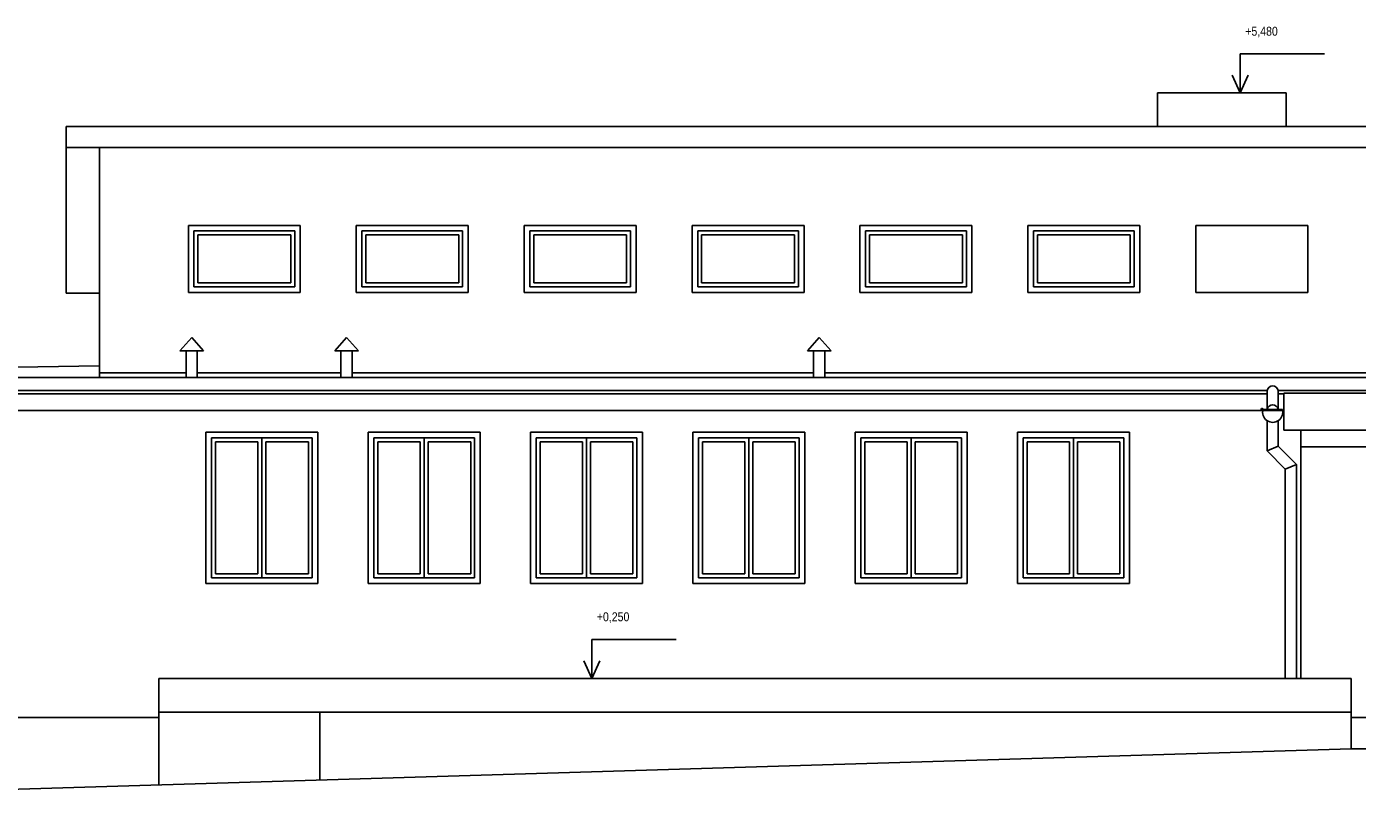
# Model space of a CAD drawing. Header units: millimetres. Extents: x -102573 to 74941, y -50927 to -14280.
# Tile 11 of 16: x -12610 to -722, y -22510 to -15478. Entities that reach past the tile are written whole.
import ezdxf

# ---------------------------------------------------------------- set-up
doc = ezdxf.new("R2010")
doc.units = ezdxf.units.MM
doc.layers.add('XR$1$POHLEDY - STÁVAJÍCÍ_1', color=7, linetype='Continuous', lineweight=25)
pattern_1 = [(0, (20000, 20000), (10000, 10000), [10000, -10000]), (90, (20000, 20000), (-10000, 10000), [10000, -10000])]

msp = doc.modelspace()

# ---------------------------------------------------------------- hatches: boundary and pattern name
at = {"layer": 'XR$1$POHLEDY - STÁVAJÍCÍ_1', "linetype": 'Continuous', "lineweight": 25}
h = msp.add_hatch(dxfattribs=at)
h.set_pattern_fill('VZOR', color=8, scale=5000, style=0, pattern_type=2)
h.set_pattern_definition([(0, (10000, 10000), (5000, 5000), [5000, -5000]), (90, (10000, 10000), (-5000, 5000), [5000, -5000])])
h.paths.add_polyline_path([(-1358, -16070), (-2508, -16070), (-2508, -16370), (-1358, -16370)], flags=0)
h = msp.add_hatch(dxfattribs=at)
h.set_pattern_fill('VZOR', color=8, scale=10000, style=0, pattern_type=2)
h.set_pattern_definition(pattern_1)
h.paths.add_polyline_path([(-778, -21604), (-11428, -21604), (-11428, -22256), (-778, -21934)], flags=0)
h = msp.add_hatch(dxfattribs=at)
h.set_pattern_fill('VZOR', color=8, scale=10000, style=0, pattern_type=2)
h.set_pattern_definition(pattern_1)
h.paths.add_polyline_path([(-11428, -21654), (-17938, -21654), (-17938, -22454), (-11428, -22256)], flags=0)
h = msp.add_hatch(dxfattribs=at)
h.set_pattern_fill('VZOR', color=8, scale=10000, style=0, pattern_type=2)
h.set_pattern_definition(pattern_1)
h.paths.add_polyline_path([(1962, -21654), (-778, -21654), (-778, -21934), (1962, -21934)], flags=0)

# ---------------------------------------------------------------- linework, layer by layer
at = {"layer": 'XR$1$POHLEDY - STÁVAJÍCÍ_1', "color": 96, "linetype": 'Continuous', "lineweight": 25}
for p, q in [((-1014, -15722), (-1768, -15722)), ((-1768, -15722), (-1768, -16070)), ((-1768, -16070), (-1840, -15913)), ((-1768, -16070), (-1697, -15913)), ((-6807, -20956), (-7561, -20956)), ((-7561, -20956), (-7561, -21304)), ((-7561, -21304), (-7633, -21147)), ((-7561, -21304), (-7490, -21147))]:
    msp.add_line(p, q, dxfattribs=at)
at = {"layer": 'XR$1$POHLEDY - STÁVAJÍCÍ_1', "color": 7, "linetype": 'Continuous', "lineweight": 25}
for p, q in [((-2508, -16370), (-2508, -16070)), ((-2508, -16070), (-1358, -16070)), ((-1358, -16370), (-1358, -16070)), ((-12258, -16370), (17927, -16370)), ((-12258, -16370), (-12258, -16558)), ((-12258, -16558), (17927, -16558)), ((-12258, -16558), (-12258, -17860)), ((-11958, -16558), (-11958, -18615)), ((-11165, -17254), (-11165, -17854)), ((-10165, -17254), (-11165, -17254)), ((-11115, -17304), (-11115, -17804)), ((-10215, -17304), (-11115, -17304)), ((-11080, -17339), (-11080, -17769)), ((-10250, -17339), (-11080, -17339)), ((-10250, -17339), (-10250, -17769)), ((-10215, -17304), (-10215, -17804)), ((-10165, -17254), (-10165, -17854)), ((-9665, -17254), (-9665, -17854)), ((-8665, -17254), (-9665, -17254)), ((-9615, -17304), (-9615, -17804)), ((-8715, -17304), (-9615, -17304)), ((-9580, -17339), (-9580, -17769)), ((-8750, -17339), (-9580, -17339)), ((-8750, -17339), (-8750, -17769)), ((-8715, -17304), (-8715, -17804)), ((-8665, -17254), (-8665, -17854)), ((-8165, -17254), (-8165, -17854)), ((-7165, -17254), (-8165, -17254)), ((-8115, -17304), (-8115, -17804)), ((-7215, -17304), (-8115, -17304)), ((-8080, -17339), (-8080, -17769)), ((-7250, -17339), (-8080, -17339)), ((-7250, -17339), (-7250, -17769)), ((-7215, -17304), (-7215, -17804)), ((-7165, -17254), (-7165, -17854)), ((-6665, -17254), (-6665, -17854)), ((-5665, -17254), (-6665, -17254)), ((-6615, -17304), (-6615, -17804)), ((-5715, -17304), (-6615, -17304)), ((-6580, -17339), (-6580, -17769)), ((-5750, -17339), (-6580, -17339)), ((-5750, -17339), (-5750, -17769)), ((-5715, -17304), (-5715, -17804)), ((-5665, -17254), (-5665, -17854)), ((-5165, -17254), (-5165, -17854)), ((-4165, -17254), (-5165, -17254)), ((-5115, -17304), (-5115, -17804)), ((-4215, -17304), (-5115, -17304)), ((-5080, -17339), (-5080, -17769)), ((-4250, -17339), (-5080, -17339)), ((-4250, -17339), (-4250, -17769)), ((-4215, -17304), (-4215, -17804)), ((-4165, -17254), (-4165, -17854)), ((-3665, -17254), (-3665, -17854)), ((-2665, -17254), (-3665, -17254)), ((-3615, -17304), (-3615, -17804)), ((-2715, -17304), (-3615, -17304)), ((-3580, -17339), (-3580, -17769)), ((-2750, -17339), (-3580, -17339)), ((-2750, -17339), (-2750, -17769)), ((-2715, -17304), (-2715, -17804)), ((-2665, -17254), (-2665, -17854)), ((-2165, -17254), (-2165, -17854)), ((-1165, -17254), (-2165, -17254)), ((-1165, -17254), (-1165, -17854)), ((-10215, -17804), (-11115, -17804)), ((-10250, -17769), (-11080, -17769)), ((-8715, -17804), (-9615, -17804)), ((-8750, -17769), (-9580, -17769)), ((-7215, -17804), (-8115, -17804)), ((-7250, -17769), (-8080, -17769)), ((-5715, -17804), (-6615, -17804)), ((-5750, -17769), (-6580, -17769)), ((-4215, -17804), (-5115, -17804)), ((-4250, -17769), (-5080, -17769)), ((-2715, -17804), (-3615, -17804)), ((-2750, -17769), (-3580, -17769)), ((-12258, -17860), (-11958, -17860)), ((-10165, -17854), (-11165, -17854)), ((-8665, -17854), (-9665, -17854)), ((-7165, -17854), (-8165, -17854)), ((-5665, -17854), (-6665, -17854)), ((-4165, -17854), (-5165, -17854)), ((-2665, -17854), (-3665, -17854)), ((-1165, -17854), (-2165, -17854)), ((-11242, -18376), (-11135, -18257)), ((-11135, -18257), (-11029, -18376)), ((-9858, -18376), (-9752, -18257)), ((-9752, -18257), (-9645, -18376)), ((-5635, -18376), (-5529, -18257)), ((-5529, -18257), (-5422, -18376)), ((-11242, -18376), (-11029, -18376)), ((-11185, -18615), (-11185, -18376)), ((-11085, -18615), (-11085, -18376)), ((-9858, -18376), (-9645, -18376)), ((-9802, -18615), (-9802, -18376)), ((-9702, -18615), (-9702, -18376)), ((-5635, -18376), (-5422, -18376)), ((-5579, -18615), (-5579, -18376)), ((-5479, -18615), (-5479, -18376)), ((-17938, -18615), (-11958, -18510)), ((-18480, -18615), (24149, -18615)), ((-11958, -18573), (-11185, -18573)), ((-11085, -18573), (-9802, -18573)), ((-9702, -18573), (-5579, -18573)), ((-5479, -18573), (69, -18573)), ((-18393, -18731), (-1528, -18731)), ((-18288, -18759), (-1528, -18759)), ((-1528, -18731), (-1528, -18899)), ((-1428, -18731), (-1428, -18899)), ((-1428, -18731), (7078, -18731)), ((-1428, -18759), (-1378, -18759)), ((-1378, -18754), (7027, -18754)), ((-1378, -19084), (-1378, -18754)), ((-1565, -18899), (-1392, -18899)), ((-1528, -19000), (-1528, -19270)), ((-1428, -19000), (-1428, -19229)), ((-11008, -19104), (-11008, -20454)), ((-11008, -19104), (-10008, -19104)), ((-10008, -19104), (-10008, -20454)), ((-9558, -19104), (-9558, -20454)), ((-9558, -19104), (-8558, -19104)), ((-8558, -19104), (-8558, -20454)), ((-8108, -19104), (-8108, -20454)), ((-8108, -19104), (-7108, -19104)), ((-7108, -19104), (-7108, -20454)), ((-6658, -19104), (-6658, -20454)), ((-6658, -19104), (-5658, -19104)), ((-5658, -19104), (-5658, -20454)), ((-5208, -19104), (-5208, -20454)), ((-5208, -19104), (-4208, -19104)), ((-4208, -19104), (-4208, -20454)), ((-3758, -19104), (-3758, -20454)), ((-3758, -19104), (-2758, -19104)), ((-2758, -19104), (-2758, -20454)), ((-1378, -19084), (7027, -19084)), ((-1228, -21304), (-1228, -19084)), ((-10958, -19154), (-10958, -20404)), ((-10958, -19154), (-10058, -19154)), ((-10923, -19189), (-10923, -20369)), ((-10923, -19189), (-10543, -19189)), ((-10543, -19189), (-10543, -20369)), ((-10508, -19154), (-10508, -20404)), ((-10473, -19189), (-10093, -19189)), ((-10473, -19189), (-10473, -20369)), ((-10093, -19189), (-10093, -20369)), ((-10058, -19154), (-10058, -20404)), ((-9508, -19154), (-9508, -20404)), ((-9508, -19154), (-8608, -19154)), ((-9473, -19189), (-9473, -20369)), ((-9473, -19189), (-9093, -19189)), ((-9093, -19189), (-9093, -20369)), ((-9058, -19154), (-9058, -20404)), ((-9023, -19189), (-8643, -19189)), ((-9023, -19189), (-9023, -20369)), ((-8643, -19189), (-8643, -20369)), ((-8608, -19154), (-8608, -20404)), ((-8058, -19154), (-8058, -20404)), ((-8058, -19154), (-7158, -19154)), ((-8023, -19189), (-8023, -20369)), ((-8023, -19189), (-7643, -19189)), ((-7643, -19189), (-7643, -20369)), ((-7608, -19154), (-7608, -20404)), ((-7573, -19189), (-7193, -19189)), ((-7573, -19189), (-7573, -20369)), ((-7193, -19189), (-7193, -20369)), ((-7158, -19154), (-7158, -20404)), ((-6608, -19154), (-6608, -20404)), ((-6608, -19154), (-5708, -19154)), ((-6573, -19189), (-6573, -20369)), ((-6573, -19189), (-6193, -19189)), ((-6193, -19189), (-6193, -20369)), ((-6158, -19154), (-6158, -20404)), ((-6123, -19189), (-5743, -19189)), ((-6123, -19189), (-6123, -20369)), ((-5743, -19189), (-5743, -20369)), ((-5708, -19154), (-5708, -20404)), ((-5158, -19154), (-5158, -20404)), ((-5158, -19154), (-4258, -19154)), ((-5123, -19189), (-5123, -20369)), ((-5123, -19189), (-4743, -19189)), ((-4743, -19189), (-4743, -20369)), ((-4708, -19154), (-4708, -20404)), ((-4673, -19189), (-4293, -19189)), ((-4673, -19189), (-4673, -20369)), ((-4293, -19189), (-4293, -20369)), ((-4258, -19154), (-4258, -20404)), ((-3708, -19154), (-3708, -20404)), ((-3708, -19154), (-2808, -19154)), ((-3673, -19189), (-3673, -20369)), ((-3673, -19189), (-3293, -19189)), ((-3293, -19189), (-3293, -20369)), ((-3258, -19154), (-3258, -20404)), ((-3223, -19189), (-2843, -19189)), ((-3223, -19189), (-3223, -20369)), ((-2843, -19189), (-2843, -20369)), ((-2808, -19154), (-2808, -20404)), ((-1528, -19270), (-1428, -19229)), ((-1428, -19229), (-1266, -19391)), ((-1528, -19270), (-1366, -19432)), ((-1366, -19432), (-1266, -19391)), ((-1366, -19432), (-1366, -21304)), ((-1266, -19391), (-1266, -21304)), ((-10958, -20404), (-10058, -20404)), ((-10923, -20369), (-10543, -20369)), ((-10473, -20369), (-10093, -20369)), ((-9508, -20404), (-8608, -20404)), ((-9473, -20369), (-9093, -20369)), ((-9023, -20369), (-8643, -20369)), ((-8058, -20404), (-7158, -20404)), ((-8023, -20369), (-7643, -20369)), ((-7573, -20369), (-7193, -20369)), ((-6608, -20404), (-5708, -20404)), ((-6573, -20369), (-6193, -20369)), ((-6123, -20369), (-5743, -20369)), ((-5158, -20404), (-4258, -20404)), ((-5123, -20369), (-4743, -20369)), ((-4673, -20369), (-4293, -20369)), ((-3708, -20404), (-2808, -20404)), ((-3673, -20369), (-3293, -20369)), ((-3223, -20369), (-2843, -20369)), ((-11008, -20454), (-10008, -20454)), ((-9558, -20454), (-8558, -20454)), ((-8108, -20454), (-7108, -20454)), ((-6658, -20454), (-5658, -20454)), ((-5208, -20454), (-4208, -20454)), ((-3758, -20454), (-2758, -20454)), ((-11428, -22256), (-11428, -21304)), ((-11428, -21304), (-778, -21304)), ((-778, -21934), (-778, -21304)), ((-17938, -21654), (-11428, -21654)), ((-778, -21654), (1962, -21654))]:
    msp.add_line(p, q, dxfattribs=at)
at = {"layer": 'XR$1$POHLEDY - STÁVAJÍCÍ_1', "color": 8, "linetype": 'Continuous', "lineweight": 25}
for p, q in [((-17938, -18909), (-1378, -18909)), ((-1228, -19234), (2814, -19234)), ((-11428, -21604), (-778, -21604))]:
    msp.add_line(p, q, dxfattribs=at)
at = {"layer": 'XR$1$POHLEDY - STÁVAJÍCÍ_1', "color": 6, "linetype": 'Continuous', "lineweight": 25}
for p in [(-19804, -22510), (25937, -21934)]:
    msp.add_line(p, (-778, -21934), dxfattribs=at)
at = {"layer": 'XR$1$POHLEDY - STÁVAJÍCÍ_1', "color": 7, "linetype": 'Continuous', "lineweight": 25}
for centre, radius, start, end in [((-1478, -18741), 51.1, 11.6888, 168.3112), ((-1573, -18899), 8, 0, 329.2937), ((-1478, -18925), 90, 163.2404, 16.7596), ((-1478, -18909), 51.1, 11.6888, 168.3112)]:
    msp.add_arc(centre, radius, start, end, dxfattribs=at)

# ---------------------------------------------------------------- texts
at = {"layer": 'XR$1$POHLEDY - STÁVAJÍCÍ_1', "color": 96, "linetype": 'Continuous', "lineweight": 18, "char_height": 80, "width": 404.93, "attachment_point": 1}
for s, insert in [('\\W0.88;+5,480', (-1723, -15479)), ('\\W0.88;+0,250', (-7516, -20713))]:
    msp.add_mtext(s, dxfattribs=dict(at, insert=insert))

doc.saveas('drawing.dxf')
